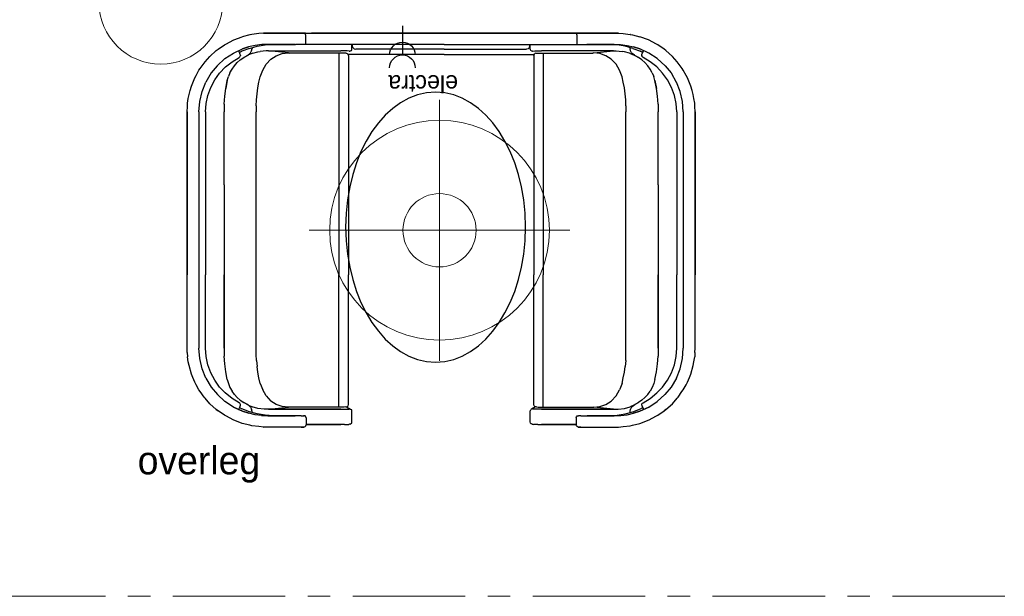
# Model space of a CAD drawing. Header units: millimetres. Extents: x -75976 to 232306, y 42824 to 140527.
# Tile 62 of 199: x 158754 to 163133, y 53450 to 56013. Entities that reach past the tile are written whole.
import ezdxf

# ---------------------------------------------------------------- set-up
doc = ezdxf.new("R2010")
doc.units = ezdxf.units.MM
doc.header["$LTSCALE"] = 400
doc.linetypes.add('CENTER', pattern=[2, 1.25, -0.25, 0.25, -0.25])
for name, color, linetype in [('inr', 4, 'Continuous'), ('plat', 5, 'Continuous'), ('stramien', 1, 'CENTER'), ('verlichting', 2, 'Continuous')]:
    doc.layers.add(name, color=color, linetype=linetype)
doc.layers.add('Standard', color=7, linetype='Continuous', lineweight=25)
doc.styles.add('s100', font='stylu.ttf', dxfattribs={"height": 100})

# ---------------------------------------------------------------- blocks, each defined once
blk = doc.blocks.new('lamp02')
at = {"layer": 'verlichting', "lineweight": 0}
for q in [(0, 555.36), (555.36, 0), (0, -555.36), (-555.36, 0)]:
    blk.add_line((0, 0), q, dxfattribs=at)
for radius in [468, 156]:
    blk.add_circle((0, 0), radius, dxfattribs=at)
blk = doc.blocks.new('220 electrapunt')
at = {"layer": 'verlichting'}
blk.add_line((0, 0), (0, 129), dxfattribs=at)
for centre in [(0, 186.1), (0, 129)]:
    blk.add_arc(centre, 56.9, 180, 0, dxfattribs=at)

msp = doc.modelspace()

# ---------------------------------------------------------------- linework, layer by layer
for p, q in [((159628.77675, 55875.16269), (159637.02498, 55881.44706)), ((159628.77675, 55875.16269), (159637.02498, 55881.44706)), ((159551.79325, 55787.96709), (159556.8993, 55795.82255)), ((159532.94015, 55753.79584), (159538.83174, 55764.79349))]:
    msp.add_line(p, q)
at = {"layer": 'inr'}
for p, q in [((159673.55287, 55905.79898), (159703.40362, 55921.11713)), ((159703.40362, 55921.11713), (159706.93857, 55922.68822)), ((159706.93857, 55922.68822), (159744.25201, 55936.82805)), ((159777.24494, 55945.07628), (159744.25201, 55936.82805)), ((159787.06426, 55947.43292), (159777.24494, 55945.07628)), ((159786.67149, 55947.43292), (159787.45704, 55947.43292)), ((159787.45704, 55947.43292), (159786.67149, 55947.43292)), ((159818.4861, 55950.96788), (159787.06426, 55947.43292)), ((159839.69584, 55952.93174), (159818.4861, 55950.96788)), ((159839.30307, 55952.93174), (159840.08861, 55952.93174)), ((159840.08861, 55952.93174), (159839.30307, 55952.93174)), ((160025.47746, 55952.93174), (159839.69584, 55952.93174)), ((159839.69584, 55952.93174), (160025.47746, 55952.93174)), ((160025.47746, 55952.93174), (160641.9297, 55952.93174)), ((160025.47746, 55952.93174), (160025.47746, 55950.96788)), ((160025.47746, 55945.46905), (160025.47746, 55950.96788)), ((160025.47746, 55945.46905), (160025.47746, 55938.00637)), ((160025.47746, 55938.00637), (160025.47746, 55903.04957)), ((160641.9297, 55952.93174), (160052.37746, 55952.93174)), ((161231.48194, 55952.93174), (160641.9297, 55952.93174)), ((160641.9297, 55952.93174), (161231.48194, 55952.93174)), ((161417.26356, 55952.93174), (161231.48194, 55952.93174)), ((161231.48194, 55952.93174), (161417.26356, 55952.93174)), ((161231.48194, 55952.93174), (161231.48194, 55950.96788)), ((161231.48194, 55945.46905), (161231.48194, 55950.96788)), ((161231.48194, 55945.46905), (161231.48194, 55938.00637)), ((161231.48194, 55938.00637), (161231.48194, 55903.04957)), ((161416.87078, 55952.93174), (161417.65633, 55952.93174)), ((161417.65633, 55952.93174), (161416.87078, 55952.93174)), ((161417.26356, 55952.93174), (161438.4733, 55950.96788)), ((161438.4733, 55950.96788), (161469.89513, 55947.43292)), ((161469.50236, 55947.43292), (161470.28791, 55947.43292)), ((161470.28791, 55947.43292), (161469.50236, 55947.43292)), ((161469.89513, 55947.43292), (161479.71446, 55945.07628)), ((161479.71446, 55945.07628), (161512.70739, 55936.82805)), ((161550.02082, 55922.68822), (161512.70739, 55936.82805)), ((161553.55578, 55921.11713), (161550.02082, 55922.68822)), ((161583.40652, 55905.79898), (161553.55578, 55921.11713)), ((159600.10433, 55849.23968), (159628.77675, 55875.16269)), ((159637.02498, 55881.44706), (159664.51909, 55900.30016)), ((159664.51909, 55900.30016), (159673.55287, 55905.79898)), ((159704.58194, 55864.55782), (159745.03755, 55883.01815)), ((159728.54109, 55873.19883), (159726.96738, 55874.77254)), ((159729.32663, 55872.41328), (159728.54109, 55873.19883)), ((159730.11218, 55871.23496), (159729.32663, 55872.41328)), ((159735.21823, 55857.88068), (159730.11218, 55871.23496)), ((159742.28814, 55872.41328), (159732.07605, 55866.91446)), ((159732.07605, 55866.91446), (159742.28814, 55872.41328)), ((159775.67385, 55885.37479), (159742.28814, 55872.41328)), ((159775.67385, 55885.37479), (159742.28814, 55872.41328)), ((159742.28814, 55872.41328), (159742.68092, 55872.41328)), ((159742.68092, 55872.41328), (159742.28814, 55872.41328)), ((159745.03755, 55883.01815), (159772.53166, 55892.05193)), ((159772.53166, 55892.05193), (159745.03755, 55883.01815)), ((159801.20409, 55898.3363), (159772.53166, 55892.05193)), ((159775.67385, 55885.37479), (159810.23787, 55894.80134)), ((159781.17267, 55864.95059), (159785.88594, 55873.98437)), ((159781.17267, 55864.95059), (159785.88594, 55873.98437)), ((159785.88594, 55873.98437), (159788.24258, 55884.19647)), ((159788.24258, 55888.90975), (159788.24258, 55888.51697)), ((159788.24258, 55888.51697), (159788.24258, 55888.90975)), ((159788.24258, 55888.51697), (159788.24258, 55884.19647)), ((159831.05484, 55902.26403), (159801.20409, 55898.3363)), ((159810.23787, 55894.80134), (159845.58744, 55900.69294)), ((159812.98728, 55870.05664), (159823.59215, 55871.62774)), ((159850.69348, 55874.37715), (159823.59215, 55871.62774)), ((159858.94172, 55902.6568), (159831.05484, 55902.26403)), ((159845.58744, 55900.69294), (159881.72255, 55902.6568)), ((159861.29835, 55873.98437), (159850.69348, 55874.37715)), ((159858.54894, 55902.6568), (159859.33449, 55902.6568)), ((159858.54894, 55902.6568), (159859.33449, 55902.6568)), ((159859.33449, 55902.6568), (159858.54894, 55902.6568)), ((159858.94172, 55902.6568), (159980.70134, 55902.6568)), ((159881.72255, 55902.6568), (159858.94172, 55902.6568)), ((159858.94172, 55902.6568), (159980.70134, 55902.6568)), ((159950.06505, 55864.95059), (159861.29835, 55873.98437)), ((159861.29835, 55873.98437), (160182.19388, 55873.98437)), ((159861.29835, 55873.98437), (160182.19388, 55873.98437)), ((159978.3447, 55902.6568), (159881.72255, 55902.6568)), ((159881.72255, 55902.6568), (159882.11532, 55902.6568)), ((160025.47746, 55903.04957), (159980.70134, 55902.6568)), ((160641.9297, 55903.04957), (160025.47746, 55903.04957)), ((160641.9297, 55903.04957), (160052.37746, 55903.04957)), ((160198.29757, 55873.98437), (160182.19388, 55873.98437)), ((160211.25908, 55873.5916), (160198.29757, 55873.98437)), ((160219.90008, 55873.19883), (160211.25908, 55873.5916)), ((160219.90008, 55873.19883), (160222.25672, 55872.80605)), ((160226.18445, 55873.5916), (160222.25672, 55872.80605)), ((160226.18445, 55873.5916), (160229.32663, 55875.55546)), ((160229.32663, 55875.55546), (160231.68327, 55878.69765)), ((160231.68327, 55878.69765), (160232.07605, 55882.62538)), ((160232.07605, 55882.62538), (160232.07605, 55903.04957)), ((160234.03991, 55895.97966), (160234.03991, 55903.04957)), ((160236.00378, 55888.51697), (160234.03991, 55895.97966)), ((160241.5026, 55883.01815), (160236.00378, 55888.51697)), ((160241.5026, 55883.01815), (160248.96528, 55881.05429)), ((160641.9297, 55881.05429), (160248.96528, 55881.05429)), ((160641.9297, 55903.04957), (161231.48194, 55903.04957)), ((160641.9297, 55903.04957), (161231.48194, 55903.04957)), ((160641.9297, 55881.05429), (161007.99411, 55881.05429)), ((161015.4568, 55883.01815), (161007.99411, 55881.05429)), ((161015.4568, 55883.01815), (161020.95562, 55888.51697)), ((161020.95562, 55888.51697), (161022.91949, 55895.97966)), ((161022.91949, 55895.97966), (161022.91949, 55903.04957)), ((161024.88335, 55882.62538), (161024.88335, 55903.04957)), ((161025.27612, 55878.69765), (161024.88335, 55882.62538)), ((161027.63276, 55875.55546), (161025.27612, 55878.69765)), ((161030.77495, 55873.5916), (161027.63276, 55875.55546)), ((161030.77495, 55873.5916), (161034.70268, 55872.80605)), ((161037.05931, 55873.19883), (161034.70268, 55872.80605)), ((161037.05931, 55873.19883), (161045.70032, 55873.5916)), ((161045.70032, 55873.5916), (161058.66183, 55873.98437)), ((161058.66183, 55873.98437), (161074.76552, 55873.98437)), ((161395.66104, 55873.98437), (161074.76552, 55873.98437)), ((161395.66104, 55873.98437), (161074.76552, 55873.98437)), ((161231.48194, 55903.04957), (161276.25806, 55902.6568)), ((161398.01768, 55902.6568), (161276.25806, 55902.6568)), ((161398.01768, 55902.6568), (161276.25806, 55902.6568)), ((161278.61469, 55902.6568), (161375.23685, 55902.6568)), ((161306.89435, 55864.95059), (161395.66104, 55873.98437)), ((161375.23685, 55902.6568), (161374.84407, 55902.6568)), ((161375.23685, 55902.6568), (161398.01768, 55902.6568)), ((161411.37196, 55900.69294), (161375.23685, 55902.6568)), ((161395.66104, 55873.98437), (161406.26591, 55874.37715)), ((161397.62491, 55902.6568), (161398.41045, 55902.6568)), ((161398.41045, 55902.6568), (161397.62491, 55902.6568)), ((161398.41045, 55902.6568), (161397.62491, 55902.6568)), ((161398.01768, 55902.6568), (161425.90456, 55902.26403)), ((161406.26591, 55874.37715), (161433.36725, 55871.62774)), ((161446.72153, 55894.80134), (161411.37196, 55900.69294)), ((161425.90456, 55902.26403), (161455.75531, 55898.3363)), ((161443.97212, 55870.05664), (161433.36725, 55871.62774)), ((161481.28555, 55885.37479), (161446.72153, 55894.80134)), ((161455.75531, 55898.3363), (161484.42773, 55892.05193)), ((161468.71682, 55888.51697), (161468.71682, 55888.90975)), ((161468.71682, 55888.90975), (161468.71682, 55888.51697)), ((161468.71682, 55888.51697), (161468.71682, 55884.19647)), ((161471.07345, 55873.98437), (161468.71682, 55884.19647)), ((161475.78673, 55864.95059), (161471.07345, 55873.98437)), ((161475.78673, 55864.95059), (161471.07345, 55873.98437)), ((161481.28555, 55885.37479), (161514.67125, 55872.41328)), ((161481.28555, 55885.37479), (161514.67125, 55872.41328)), ((161484.42773, 55892.05193), (161511.92184, 55883.01815)), ((161511.92184, 55883.01815), (161484.42773, 55892.05193)), ((161552.37746, 55864.55782), (161511.92184, 55883.01815)), ((161514.27848, 55872.41328), (161514.67125, 55872.41328)), ((161514.67125, 55872.41328), (161514.27848, 55872.41328)), ((161524.88335, 55866.91446), (161514.67125, 55872.41328)), ((161514.67125, 55872.41328), (161524.88335, 55866.91446)), ((161521.74117, 55857.88068), (161526.84722, 55871.23496)), ((161526.84722, 55871.23496), (161527.63276, 55872.41328)), ((161527.63276, 55872.41328), (161528.41831, 55873.19883)), ((161528.41831, 55873.19883), (161529.99202, 55874.77254)), ((161592.4403, 55900.30016), (161583.40652, 55905.79898)), ((161619.93441, 55881.44706), (161592.4403, 55900.30016)), ((161628.18264, 55875.16269), (161619.93441, 55881.44706)), ((161628.18264, 55875.16269), (161619.93441, 55881.44706)), ((161656.85507, 55849.23968), (161628.18264, 55875.16269)), ((159578.50181, 55824.88775), (159600.10433, 55849.23968)), ((159632.70448, 55807.99851), (159667.2685, 55839.81312)), ((159667.2685, 55839.81312), (159704.58194, 55864.55782)), ((159698.69034, 55826.06607), (159730.50495, 55844.91917)), ((159721.86395, 55821.74557), (159735.611, 55833.92153)), ((159733.25436, 55846.88304), (159730.50495, 55844.91917)), ((159733.25436, 55846.88304), (159735.21823, 55850.02522)), ((159736.00378, 55855.52404), (159735.21823, 55857.88068)), ((159735.21823, 55850.02522), (159736.00378, 55853.56018)), ((159735.611, 55833.92153), (159750.92915, 55844.5264)), ((159736.00378, 55855.52404), (159736.00378, 55853.56018)), ((159750.92915, 55844.5264), (159767.03284, 55853.16741)), ((159767.03284, 55853.16741), (159750.92915, 55844.5264)), ((159767.03284, 55853.16741), (159768.99671, 55854.34572)), ((159768.99671, 55854.34572), (159767.03284, 55853.16741)), ((159768.99671, 55854.34572), (159778.42326, 55861.80841)), ((159790.99199, 55863.3795), (159769.27978, 55854.56983)), ((159778.42326, 55861.80841), (159781.17267, 55864.95059)), ((159790.99199, 55863.3795), (159812.98728, 55870.05664)), ((159850.69348, 55815.06843), (159871.51045, 55837.84926)), ((159871.51045, 55837.84926), (159895.4696, 55852.77463)), ((159895.4696, 55852.77463), (159922.17817, 55861.80841)), ((159922.17817, 55861.80841), (159950.06505, 55864.95059)), ((159950.06505, 55864.95059), (159953.20723, 55864.55782)), ((160174.73119, 55864.55782), (159953.20723, 55864.55782)), ((160174.73119, 55864.55782), (159953.20723, 55864.55782)), ((160173.94564, 55864.55782), (160173.94564, 55278.54054)), ((160186.90715, 55864.16505), (160174.73119, 55864.55782)), ((160197.51202, 55864.16505), (160186.90715, 55864.16505)), ((160204.18916, 55863.77228), (160197.51202, 55864.16505)), ((160206.5458, 55863.3795), (160204.18916, 55863.77228)), ((160206.5458, 55863.3795), (160211.25908, 55861.80841)), ((160214.79403, 55858.27345), (160211.25908, 55861.80841)), ((160641.9297, 55858.27345), (160214.79403, 55858.27345)), ((160216.36513, 55853.16741), (160214.79403, 55858.27345)), ((160216.36513, 55853.16741), (160216.36513, 55278.54054)), ((160641.9297, 55858.27345), (161042.16536, 55858.27345)), ((161040.59427, 55853.16741), (161042.16536, 55858.27345)), ((161040.59427, 55853.16741), (161040.59427, 55278.54054)), ((161042.16536, 55858.27345), (161045.70032, 55861.80841)), ((161050.41359, 55863.3795), (161045.70032, 55861.80841)), ((161050.41359, 55863.3795), (161052.77023, 55863.77228)), ((161052.77023, 55863.77228), (161059.44737, 55864.16505)), ((161059.44737, 55864.16505), (161070.05224, 55864.16505)), ((161070.05224, 55864.16505), (161082.22821, 55864.55782)), ((161082.22821, 55864.55782), (161303.75216, 55864.55782)), ((161082.22821, 55864.55782), (161303.75216, 55864.55782)), ((161083.01375, 55864.55782), (161083.01375, 55278.54054)), ((161306.89435, 55864.95059), (161303.75216, 55864.55782)), ((161334.78123, 55861.80841), (161306.89435, 55864.95059)), ((161361.48979, 55852.77463), (161334.78123, 55861.80841)), ((161385.44894, 55837.84926), (161361.48979, 55852.77463)), ((161406.26591, 55815.06843), (161385.44894, 55837.84926)), ((161465.9674, 55863.3795), (161443.97212, 55870.05664)), ((161465.9674, 55863.3795), (161487.67961, 55854.56983)), ((161478.53614, 55861.80841), (161475.78673, 55864.95059)), ((161487.96269, 55854.34572), (161478.53614, 55861.80841)), ((161487.96269, 55854.34572), (161489.92656, 55853.16741)), ((161489.92656, 55853.16741), (161487.96269, 55854.34572)), ((161489.92656, 55853.16741), (161506.03025, 55844.5264)), ((161506.03025, 55844.5264), (161489.92656, 55853.16741)), ((161521.34839, 55833.92153), (161506.03025, 55844.5264)), ((161520.95562, 55855.52404), (161521.74117, 55857.88068)), ((161520.95562, 55855.52404), (161520.95562, 55853.56018)), ((161521.74117, 55850.02522), (161520.95562, 55853.56018)), ((161535.09545, 55821.74557), (161521.34839, 55833.92153)), ((161523.70503, 55846.88304), (161521.74117, 55850.02522)), ((161523.70503, 55846.88304), (161526.45444, 55844.91917)), ((161558.26905, 55826.06607), (161526.45444, 55844.91917)), ((161589.69089, 55839.81312), (161552.37746, 55864.55782)), ((161624.25491, 55807.99851), (161589.69089, 55839.81312)), ((161678.45759, 55824.88775), (161656.85507, 55849.23968)), ((159538.83174, 55764.79349), (159551.79325, 55787.96709)), ((159556.8993, 55795.82255), (159574.18131, 55819.7817)), ((159574.18131, 55819.7817), (159578.50181, 55824.88775)), ((159632.70448, 55807.99851), (159605.99592, 55775.79113)), ((159643.30935, 55775.39836), (159669.23237, 55802.49969)), ((159669.23237, 55802.49969), (159698.69034, 55826.06607)), ((159689.65656, 55776.96945), (159698.69034, 55793.07314)), ((159698.69034, 55793.07314), (159709.29521, 55807.99851)), ((159709.29521, 55807.99851), (159721.86395, 55821.74557)), ((159823.98492, 55759.29466), (159834.98257, 55788.35986)), ((159834.98257, 55788.35986), (159850.69348, 55815.06843)), ((161421.97683, 55788.35986), (161406.26591, 55815.06843)), ((161432.97447, 55759.29466), (161421.97683, 55788.35986)), ((161547.66418, 55807.99851), (161535.09545, 55821.74557)), ((161558.26905, 55793.07314), (161547.66418, 55807.99851)), ((161587.72703, 55802.49969), (161558.26905, 55826.06607)), ((161567.30283, 55776.96945), (161558.26905, 55793.07314)), ((161613.65004, 55775.39836), (161587.72703, 55802.49969)), ((161624.25491, 55807.99851), (161650.96348, 55775.79113)), ((161682.77809, 55819.7817), (161678.45759, 55824.88775)), ((161700.0601, 55795.82255), (161682.77809, 55819.7817)), ((161705.16615, 55787.96709), (161700.0601, 55795.82255)), ((161718.12766, 55764.79349), (161705.16615, 55787.96709)), ((159523.90637, 55732.19333), (159532.94015, 55753.79584)), ((159605.99592, 55775.79113), (159582.55489, 55735.72829)), ((159604.03205, 55711.76913), (159621.70684, 55745.15484)), ((159621.70684, 55745.15484), (159643.30935, 55775.39836)), ((159677.4806, 55742.01265), (159670.41069, 55707.44863)), ((159670.41069, 55707.44863), (159677.4806, 55742.01265)), ((159677.4806, 55742.01265), (159682.58665, 55759.68744)), ((159689.65656, 55776.96945), (159682.58665, 55759.68744)), ((159818.4861, 55734.54997), (159823.98492, 55759.29466)), ((161438.4733, 55734.54997), (161432.97447, 55759.29466)), ((161567.30283, 55776.96945), (161574.37275, 55759.68744)), ((161579.47879, 55742.01265), (161574.37275, 55759.68744)), ((161586.54871, 55707.44863), (161579.47879, 55742.01265)), ((161579.47879, 55742.01265), (161586.54871, 55707.44863)), ((161635.25256, 55745.15484), (161613.65004, 55775.39836)), ((161652.92734, 55711.76913), (161635.25256, 55745.15484)), ((161650.96348, 55775.79113), (161674.4045, 55735.72829)), ((161724.01925, 55753.79584), (161718.12766, 55764.79349)), ((161733.05303, 55732.19333), (161724.01925, 55753.79584)), ((159507.4099, 55679.95452), (159512.12318, 55698.02208)), ((159512.12318, 55698.02208), (159518.01477, 55717.66073)), ((159518.01477, 55717.66073), (159523.90637, 55732.19333)), ((159565.14753, 55693.70158), (159582.42954, 55735.72829)), ((159591.07055, 55676.41957), (159604.03205, 55711.76913)), ((159666.09019, 55672.88461), (159670.41069, 55707.44863)), ((159809.84509, 55683.88225), (159813.38005, 55709.4125)), ((159813.38005, 55709.4125), (159818.4861, 55734.54997)), ((161443.57934, 55709.4125), (161438.4733, 55734.54997)), ((161447.1143, 55683.88225), (161443.57934, 55709.4125)), ((161590.86921, 55672.88461), (161586.54871, 55707.44863)), ((161665.88885, 55676.41957), (161652.92734, 55711.76913)), ((161691.81187, 55693.70158), (161674.52986, 55735.72829)), ((161738.94462, 55717.66073), (161733.05303, 55732.19333)), ((161744.83622, 55698.02208), (161738.94462, 55717.66073)), ((161749.54949, 55679.95452), (161744.83622, 55698.02208)), ((159500.73276, 55641.46277), (159504.26772, 55662.67251)), ((159504.26772, 55662.67251), (159507.4099, 55679.95452)), ((159554.93543, 55648.53268), (159565.14753, 55693.70158)), ((159583.21509, 55639.89168), (159591.07055, 55676.41957)), ((159663.73355, 55637.92781), (159666.09019, 55672.88461)), ((159806.31014, 55629.67958), (159807.48846, 55656.78092)), ((159807.48846, 55656.78092), (159809.84509, 55683.88225)), ((161449.47094, 55656.78092), (161447.1143, 55683.88225)), ((161450.64926, 55629.67958), (161449.47094, 55656.78092)), ((161593.22585, 55637.92781), (161590.86921, 55672.88461)), ((161673.74431, 55639.89168), (161665.88885, 55676.41957)), ((161702.02396, 55648.53268), (161691.81187, 55693.70158)), ((161752.69168, 55662.67251), (161749.54949, 55679.95452)), ((161756.22663, 55641.46277), (161752.69168, 55662.67251)), ((159498.7689, 55602.57825), (159499.94722, 55626.93017)), ((159499.94722, 55626.93017), (159500.73276, 55641.46277)), ((159551.40048, 55602.57825), (159554.93543, 55648.53268)), ((159580.46568, 55602.57825), (159583.21509, 55639.89168)), ((159663.73355, 55637.92781), (159663.73355, 55602.57825)), ((159806.31014, 55629.67958), (159806.31014, 55602.57825)), ((161450.64926, 55629.67958), (161450.64926, 55602.57825)), ((161593.22585, 55637.92781), (161593.22585, 55602.57825)), ((161676.49372, 55602.57825), (161673.74431, 55639.89168)), ((161705.55892, 55602.57825), (161702.02396, 55648.53268)), ((161757.01218, 55626.93017), (161756.22663, 55641.46277)), ((161758.1905, 55602.57825), (161757.01218, 55626.93017)), ((159498.7689, 55278.54054), (159498.7689, 55602.57825)), ((159498.7689, 55602.57825), (159498.7689, 55278.54054)), ((159551.40048, 55602.57825), (159551.40048, 55278.54054)), ((159580.46568, 55602.57825), (159580.46568, 55278.54054)), ((159663.73355, 55278.54054), (159663.73355, 55602.57825)), ((159663.73355, 55278.54054), (159663.73355, 55602.57825)), ((159806.31014, 55278.54054), (159806.31014, 55602.57825)), ((161450.64926, 55278.54054), (161450.64926, 55602.57825)), ((161593.22585, 55278.54054), (161593.22585, 55602.57825)), ((161593.22585, 55278.54054), (161593.22585, 55602.57825)), ((161676.49372, 55602.57825), (161676.49372, 55278.54054)), ((161705.55892, 55602.57825), (161705.55892, 55278.54054)), ((161758.1905, 55602.57825), (161758.1905, 55278.54054)), ((161758.1905, 55278.54054), (161758.1905, 55602.57825)), ((159498.7689, 54878.7762), (159498.7689, 55278.54054)), ((159498.7689, 55278.54054), (159498.7689, 54878.7762)), ((159551.40048, 55278.54054), (159551.40048, 54878.7762)), ((159580.46568, 55278.54054), (159580.46568, 54878.7762)), ((159663.73355, 55278.54054), (159663.73355, 54878.7762)), ((159663.73355, 55278.54054), (159663.73355, 54878.7762)), ((159806.31014, 54878.7762), (159806.31014, 55278.54054)), ((160173.94564, 55276.57667), (160173.94564, 54878.7762)), ((160216.36513, 55276.57667), (160216.36513, 54878.7762)), ((161040.59427, 55276.57667), (161040.59427, 54878.7762)), ((161083.01375, 55276.57667), (161083.01375, 54878.7762)), ((161450.64926, 54878.7762), (161450.64926, 55278.54054)), ((161593.22585, 55278.54054), (161593.22585, 54878.7762)), ((161593.22585, 55278.54054), (161593.22585, 54878.7762)), ((161676.49372, 55278.54054), (161676.49372, 54878.7762)), ((161705.55892, 55278.54054), (161705.55892, 54878.7762)), ((161758.1905, 55278.54054), (161758.1905, 54878.7762)), ((161758.1905, 54878.7762), (161758.1905, 55278.54054)), ((159498.7689, 54552.38186), (159498.7689, 54878.7762)), ((159498.7689, 54552.38186), (159498.7689, 54878.7762)), ((159551.40048, 54878.7762), (159551.40048, 54552.38186)), ((159580.46568, 54552.77463), (159580.46568, 54878.7762)), ((159663.73355, 54552.38186), (159663.73355, 54878.7762)), ((159663.73355, 54878.7762), (159663.73355, 54552.38186)), ((159806.31014, 54552.38186), (159806.31014, 54878.7762)), ((160173.94564, 54290.79368), (160173.94564, 54878.7762)), ((160216.36513, 54302.18547), (160216.36513, 54878.7762)), ((161040.59427, 54302.18547), (161040.59427, 54878.7762)), ((161083.01375, 54290.79368), (161083.01375, 54878.7762)), ((161450.64926, 54552.38186), (161450.64926, 54878.7762)), ((161593.22585, 54878.7762), (161593.22585, 54552.38186)), ((161593.22585, 54552.38186), (161593.22585, 54878.7762)), ((161676.49372, 54552.77463), (161676.49372, 54878.7762)), ((161705.55892, 54878.7762), (161705.55892, 54552.38186)), ((161758.1905, 54552.38186), (161758.1905, 54878.7762)), ((161758.1905, 54552.38186), (161758.1905, 54878.7762)), ((159499.55444, 54533.13598), (159498.7689, 54552.38186)), ((159499.55444, 54533.13598), (159498.7689, 54552.38186)), ((159499.55444, 54533.13598), (159500.73276, 54513.89011)), ((159504.26772, 54492.68037), (159500.73276, 54513.89011)), ((159554.93543, 54506.42742), (159551.40048, 54552.38186)), ((159583.21509, 54515.4612), (159580.46568, 54552.38186)), ((159591.07055, 54479.32609), (159583.21509, 54515.4612)), ((159663.73355, 54552.38186), (159663.73355, 54517.42506)), ((159666.09019, 54482.46827), (159663.73355, 54517.42506)), ((159806.31014, 54525.28052), (159806.31014, 54552.38186)), ((159807.48846, 54498.57196), (159806.31014, 54525.28052)), ((161449.47094, 54498.57196), (161450.64926, 54525.28052)), ((161450.64926, 54525.28052), (161450.64926, 54552.38186)), ((161590.86921, 54482.46827), (161593.22585, 54517.42506)), ((161593.22585, 54552.38186), (161593.22585, 54517.42506)), ((161665.88885, 54479.32609), (161673.74431, 54515.4612)), ((161673.74431, 54515.4612), (161676.49372, 54552.38186)), ((161702.02396, 54506.42742), (161705.55892, 54552.38186)), ((161752.69168, 54492.68037), (161756.22663, 54513.89011)), ((161757.40495, 54533.13598), (161756.22663, 54513.89011)), ((161757.40495, 54533.13598), (161758.1905, 54552.38186)), ((161757.40495, 54533.13598), (161758.1905, 54552.38186)), ((159507.4099, 54475.39836), (159504.26772, 54492.68037)), ((159518.01477, 54437.69215), (159507.4099, 54475.39836)), ((159565.14753, 54461.6513), (159554.93543, 54506.42742)), ((159604.03205, 54443.58374), (159591.07055, 54479.32609)), ((159670.41069, 54447.90425), (159666.09019, 54482.46827)), ((159807.48846, 54498.57196), (159809.84509, 54471.47063)), ((159813.38005, 54445.94038), (159809.84509, 54471.47063)), ((161443.57934, 54445.94038), (161447.1143, 54471.47063)), ((161449.47094, 54498.57196), (161447.1143, 54471.47063)), ((161586.54871, 54447.90425), (161590.86921, 54482.46827)), ((161652.92734, 54443.58374), (161665.88885, 54479.32609)), ((161691.81187, 54461.6513), (161702.02396, 54506.42742)), ((161738.94462, 54437.69215), (161749.54949, 54475.39836)), ((161749.54949, 54475.39836), (161752.69168, 54492.68037)), ((159523.90637, 54423.15955), (159518.01477, 54437.69215)), ((159582.42954, 54420.01737), (159565.14753, 54461.6513)), ((159621.70684, 54410.19804), (159604.03205, 54443.58374)), ((159677.4806, 54413.34023), (159670.41069, 54447.90425)), ((159818.4861, 54420.80291), (159813.38005, 54445.94038)), ((161438.4733, 54420.80291), (161443.57934, 54445.94038)), ((161579.47879, 54413.34023), (161586.54871, 54447.90425)), ((161635.25256, 54410.19804), (161652.92734, 54443.58374)), ((161674.52986, 54420.01737), (161691.81187, 54461.6513)), ((161733.05303, 54423.15955), (161738.94462, 54437.69215)), ((159532.94015, 54401.55704), (159523.90637, 54423.15955)), ((159538.83174, 54390.55939), (159532.94015, 54401.55704)), ((159551.79325, 54367.38579), (159538.83174, 54390.55939)), ((159582.42954, 54420.01737), (159605.99592, 54379.56175)), ((159643.30935, 54379.95452), (159621.70684, 54410.19804)), ((159677.4806, 54413.34023), (159682.58665, 54395.66544)), ((159682.58665, 54395.66544), (159689.65656, 54378.38343)), ((159823.98492, 54396.05821), (159818.4861, 54420.80291)), ((159823.98492, 54396.05821), (159834.98257, 54366.99301)), ((161432.97447, 54396.05821), (161421.97683, 54366.99301)), ((161432.97447, 54396.05821), (161438.4733, 54420.80291)), ((161574.37275, 54395.66544), (161567.30283, 54378.38343)), ((161579.47879, 54413.34023), (161574.37275, 54395.66544)), ((161613.65004, 54379.95452), (161635.25256, 54410.19804)), ((161674.52986, 54420.01737), (161650.96348, 54379.56175)), ((161705.16615, 54367.38579), (161718.12766, 54390.55939)), ((161718.12766, 54390.55939), (161724.01925, 54401.55704)), ((161724.01925, 54401.55704), (161733.05303, 54423.15955)), ((159557.29207, 54359.53033), (159551.79325, 54367.38579)), ((159574.18131, 54335.57118), (159557.29207, 54359.53033)), ((159605.99592, 54379.56175), (159633.49003, 54346.17605)), ((159667.2685, 54315.14698), (159633.49003, 54346.17605)), ((159668.44682, 54353.63873), (159643.30935, 54379.95452)), ((159698.69034, 54329.28681), (159668.44682, 54353.63873)), ((159689.65656, 54378.38343), (159698.69034, 54362.27974)), ((159709.29521, 54347.35437), (159698.69034, 54362.27974)), ((159721.86395, 54333.60731), (159709.29521, 54347.35437)), ((159850.69348, 54340.28445), (159834.98257, 54366.99301)), ((159850.69348, 54340.28445), (159871.51045, 54317.50362)), ((161406.26591, 54340.28445), (161385.44894, 54317.50362)), ((161406.26591, 54340.28445), (161421.97683, 54366.99301)), ((161535.09545, 54333.60731), (161547.66418, 54347.35437)), ((161547.66418, 54347.35437), (161558.26905, 54362.27974)), ((161567.30283, 54378.38343), (161558.26905, 54362.27974)), ((161558.26905, 54329.28681), (161588.51257, 54353.63873)), ((161588.51257, 54353.63873), (161613.65004, 54379.95452)), ((161589.69089, 54315.14698), (161623.46937, 54346.17605)), ((161650.96348, 54379.56175), (161623.46937, 54346.17605)), ((161682.77809, 54335.57118), (161699.66733, 54359.53033)), ((161699.66733, 54359.53033), (161705.16615, 54367.38579)), ((159578.50181, 54330.46513), (159574.18131, 54335.57118)), ((159600.10433, 54306.1132), (159578.50181, 54330.46513)), ((159628.77675, 54280.19019), (159600.10433, 54306.1132)), ((159704.58194, 54290.79506), (159667.2685, 54315.14698)), ((159730.50495, 54310.43371), (159698.69034, 54329.28681)), ((159721.86395, 54333.60731), (159735.611, 54321.43135)), ((159735.21823, 54297.4722), (159730.11218, 54284.11792)), ((159733.25436, 54308.46984), (159730.50495, 54310.43371)), ((159735.21823, 54305.32766), (159733.25436, 54308.46984)), ((159736.00378, 54301.7927), (159735.21823, 54305.32766)), ((159736.00378, 54299.43606), (159735.21823, 54297.4722)), ((159735.611, 54321.43135), (159750.92915, 54310.82648)), ((159736.00378, 54299.43606), (159736.00378, 54301.7927)), ((159750.92915, 54310.82648), (159767.03284, 54302.18547)), ((159767.03284, 54302.18547), (159750.92915, 54310.82648)), ((159767.03284, 54302.18547), (159768.99671, 54301.00715)), ((159778.42326, 54293.54447), (159767.03284, 54302.18547)), ((159768.99671, 54301.00715), (159787.84981, 54292.75892)), ((159895.4696, 54302.57825), (159871.51045, 54317.50362)), ((159922.17817, 54293.54447), (159895.4696, 54302.57825)), ((160211.25908, 54293.54447), (160214.79403, 54297.07942)), ((160214.79403, 54297.07942), (160216.36513, 54302.18547)), ((161042.16536, 54297.07942), (161040.59427, 54302.18547)), ((161045.70032, 54293.54447), (161042.16536, 54297.07942)), ((161334.78123, 54293.54447), (161361.48979, 54302.57825)), ((161361.48979, 54302.57825), (161385.44894, 54317.50362)), ((161487.96269, 54301.00715), (161469.10959, 54292.75892)), ((161478.53614, 54293.54447), (161489.92656, 54302.18547)), ((161489.92656, 54302.18547), (161487.96269, 54301.00715)), ((161489.92656, 54302.18547), (161506.03025, 54310.82648)), ((161506.03025, 54310.82648), (161489.92656, 54302.18547)), ((161521.34839, 54321.43135), (161506.03025, 54310.82648)), ((161520.95562, 54301.7927), (161521.74117, 54305.32766)), ((161520.95562, 54299.43606), (161520.95562, 54301.7927)), ((161520.95562, 54299.43606), (161521.74117, 54297.4722)), ((161535.09545, 54333.60731), (161521.34839, 54321.43135)), ((161521.74117, 54305.32766), (161523.70503, 54308.46984)), ((161521.74117, 54297.4722), (161526.84722, 54284.11792)), ((161523.70503, 54308.46984), (161526.45444, 54310.43371)), ((161526.45444, 54310.43371), (161558.26905, 54329.28681)), ((161552.37746, 54290.79506), (161589.69089, 54315.14698)), ((161628.18264, 54280.19019), (161656.85507, 54306.1132)), ((161656.85507, 54306.1132), (161678.45759, 54330.46513)), ((161678.45759, 54330.46513), (161682.77809, 54335.57118)), ((159637.02498, 54274.29859), (159628.77675, 54280.19019)), ((159628.77675, 54280.19019), (159637.02498, 54274.29859)), ((159664.51909, 54255.05272), (159637.02498, 54274.29859)), ((159673.94564, 54249.94667), (159664.51909, 54255.05272)), ((159745.03755, 54272.33473), (159704.58194, 54290.79506)), ((159704.58194, 54290.79506), (159745.03755, 54272.33473)), ((159726.50025, 54280.79349), (159728.54109, 54282.15405)), ((159728.54109, 54282.15405), (159729.32663, 54282.9396)), ((159729.32663, 54282.9396), (159730.11218, 54284.11792)), ((159732.07605, 54288.43842), (159742.28814, 54282.9396)), ((159775.67385, 54269.97809), (159742.28814, 54282.9396)), ((159775.67385, 54269.97809), (159742.28814, 54282.9396)), ((159745.03755, 54272.33473), (159772.92444, 54263.30095)), ((159772.92444, 54263.30095), (159745.03755, 54272.33473)), ((159801.20409, 54257.01658), (159772.92444, 54263.30095)), ((159810.23787, 54260.55154), (159775.67385, 54269.97809)), ((159778.42326, 54293.54447), (159781.17267, 54290.40228)), ((159781.17267, 54290.40228), (159785.88594, 54281.3685)), ((159788.24258, 54270.76363), (159785.88594, 54281.3685)), ((159812.98728, 54285.29623), (159787.84981, 54292.75892)), ((159788.24258, 54266.8359), (159788.24258, 54270.76363)), ((159788.24258, 54266.44313), (159788.24258, 54266.8359)), ((159788.24258, 54266.8359), (159788.24258, 54266.44313)), ((159829.87652, 54253.48162), (159801.20409, 54257.01658)), ((159845.58744, 54254.65994), (159810.23787, 54260.55154)), ((159840.87416, 54281.76128), (159812.98728, 54285.29623)), ((159858.94172, 54252.69608), (159829.87652, 54253.48162)), ((159829.87652, 54253.48162), (159858.94172, 54252.69608)), ((159861.29835, 54281.3685), (159840.87416, 54281.76128)), ((159861.29835, 54281.3685), (159840.87416, 54281.76128)), ((159881.72255, 54252.69608), (159845.58744, 54254.65994)), ((159858.54894, 54252.69608), (159859.33449, 54252.69608)), ((159859.33449, 54252.69608), (159858.54894, 54252.69608)), ((159980.70134, 54252.69608), (159858.94172, 54252.69608)), ((159980.70134, 54252.69608), (159858.94172, 54252.69608)), ((159858.94172, 54252.69608), (159881.72255, 54252.69608)), ((159861.29835, 54281.3685), (159950.06505, 54290.40228)), ((160182.19388, 54281.3685), (159861.29835, 54281.3685)), ((159861.29835, 54281.3685), (160182.19388, 54281.3685)), ((159881.72255, 54252.69608), (159978.3447, 54252.69608)), ((159881.72255, 54252.69608), (159882.11532, 54252.69608)), ((159950.06505, 54290.40228), (159922.17817, 54293.54447)), ((160174.73119, 54290.79506), (159950.06505, 54290.40228)), ((160174.73119, 54290.79506), (159950.06505, 54290.40228)), ((159977.95193, 54252.69608), (159978.73748, 54252.69608)), ((159980.30857, 54252.69608), (159981.09411, 54252.69608)), ((159994.84117, 54252.69608), (159980.70134, 54252.69608)), ((160006.62436, 54252.69608), (159994.84117, 54252.69608)), ((160006.62436, 54252.69608), (160014.47982, 54252.69608)), ((160014.47982, 54252.69608), (160017.22923, 54252.69608)), ((160018.40755, 54252.69608), (160017.22923, 54252.69608)), ((160017.22923, 54252.69608), (160017.622, 54252.69608)), ((160023.51359, 54251.51776), (160018.40755, 54252.69608)), ((160027.04855, 54247.59003), (160023.51359, 54251.51776)), ((160186.90715, 54291.18783), (160174.73119, 54290.79506)), ((160181.8011, 54281.3685), (160182.58665, 54281.3685)), ((160182.19388, 54281.3685), (160198.29757, 54281.3685)), ((160197.51202, 54291.18783), (160186.90715, 54291.18783)), ((160204.18916, 54291.5806), (160197.51202, 54291.18783)), ((160198.29757, 54281.3685), (160211.25908, 54281.76128)), ((160204.18916, 54291.5806), (160206.5458, 54291.97338)), ((160206.5458, 54291.97338), (160211.25908, 54293.54447)), ((160208.11689, 54292.36615), (160226.18445, 54281.76128)), ((160211.25908, 54281.76128), (160219.90008, 54282.15405)), ((160219.90008, 54282.15405), (160222.25672, 54282.54682)), ((160222.25672, 54282.54682), (160226.18445, 54281.76128)), ((160226.18445, 54281.76128), (160229.32663, 54279.79741)), ((160231.68327, 54276.26246), (160229.32663, 54279.79741)), ((160232.07605, 54272.7275), (160231.68327, 54276.26246)), ((160232.07605, 54224.8092), (160232.07605, 54272.7275)), ((161024.88335, 54272.7275), (161025.27612, 54276.26246)), ((161024.88335, 54224.8092), (161024.88335, 54272.7275)), ((161025.27612, 54276.26246), (161027.63276, 54279.79741)), ((161030.77495, 54281.76128), (161027.63276, 54279.79741)), ((161048.8425, 54292.36615), (161030.77495, 54281.76128)), ((161034.70268, 54282.54682), (161030.77495, 54281.76128)), ((161037.05931, 54282.15405), (161034.70268, 54282.54682)), ((161045.70032, 54281.76128), (161037.05931, 54282.15405)), ((161050.41359, 54291.97338), (161045.70032, 54293.54447)), ((161058.66183, 54281.3685), (161045.70032, 54281.76128)), ((161052.77023, 54291.5806), (161050.41359, 54291.97338)), ((161052.77023, 54291.5806), (161059.44737, 54291.18783)), ((161074.76552, 54281.3685), (161058.66183, 54281.3685)), ((161059.44737, 54291.18783), (161070.05224, 54291.18783)), ((161070.05224, 54291.18783), (161082.22821, 54290.79506)), ((161075.15829, 54281.3685), (161074.37275, 54281.3685)), ((161395.66104, 54281.3685), (161074.76552, 54281.3685)), ((161074.76552, 54281.3685), (161395.66104, 54281.3685)), ((161082.22821, 54290.79506), (161306.89435, 54290.40228)), ((161082.22821, 54290.79506), (161306.89435, 54290.40228)), ((161229.91085, 54247.59003), (161233.4458, 54251.51776)), ((161233.4458, 54251.51776), (161238.55185, 54252.69608)), ((161238.55185, 54252.69608), (161239.73017, 54252.69608)), ((161239.73017, 54252.69608), (161239.3374, 54252.69608)), ((161242.47958, 54252.69608), (161239.73017, 54252.69608)), ((161250.33504, 54252.69608), (161242.47958, 54252.69608)), ((161250.33504, 54252.69608), (161262.11823, 54252.69608)), ((161262.11823, 54252.69608), (161276.25806, 54252.69608)), ((161276.65083, 54252.69608), (161275.86528, 54252.69608)), ((161276.25806, 54252.69608), (161398.01768, 54252.69608)), ((161276.25806, 54252.69608), (161398.01768, 54252.69608)), ((161279.00747, 54252.69608), (161278.22192, 54252.69608)), ((161375.23685, 54252.69608), (161278.61469, 54252.69608)), ((161306.89435, 54290.40228), (161334.78123, 54293.54447)), ((161395.66104, 54281.3685), (161306.89435, 54290.40228)), ((161375.23685, 54252.69608), (161374.84407, 54252.69608)), ((161375.23685, 54252.69608), (161411.37196, 54254.65994)), ((161398.01768, 54252.69608), (161375.23685, 54252.69608)), ((161395.66104, 54281.3685), (161416.08524, 54281.76128)), ((161395.66104, 54281.3685), (161416.08524, 54281.76128)), ((161397.62491, 54252.69608), (161398.41045, 54252.69608)), ((161398.41045, 54252.69608), (161397.62491, 54252.69608)), ((161427.08288, 54253.48162), (161398.01768, 54252.69608)), ((161398.01768, 54252.69608), (161427.08288, 54253.48162)), ((161411.37196, 54254.65994), (161446.72153, 54260.55154)), ((161416.08524, 54281.76128), (161443.97212, 54285.29623)), ((161427.08288, 54253.48162), (161455.75531, 54257.01658)), ((161443.97212, 54285.29623), (161469.10959, 54292.75892)), ((161446.72153, 54260.55154), (161481.28555, 54269.97809)), ((161455.75531, 54257.01658), (161484.03496, 54263.30095)), ((161468.71682, 54270.76363), (161471.07345, 54281.3685)), ((161468.71682, 54266.8359), (161468.71682, 54270.76363)), ((161468.71682, 54266.8359), (161468.71682, 54266.44313)), ((161468.71682, 54266.44313), (161468.71682, 54266.8359)), ((161475.78673, 54290.40228), (161471.07345, 54281.3685)), ((161478.53614, 54293.54447), (161475.78673, 54290.40228)), ((161481.28555, 54269.97809), (161514.67125, 54282.9396)), ((161481.28555, 54269.97809), (161514.67125, 54282.9396)), ((161484.03496, 54263.30095), (161511.92184, 54272.33473)), ((161511.92184, 54272.33473), (161484.03496, 54263.30095)), ((161552.37746, 54290.79506), (161511.92184, 54272.33473)), ((161511.92184, 54272.33473), (161552.37746, 54290.79506)), ((161524.88335, 54288.43842), (161514.67125, 54282.9396)), ((161527.63276, 54282.9396), (161526.84722, 54284.11792)), ((161528.41831, 54282.15405), (161527.63276, 54282.9396)), ((161530.45914, 54280.79349), (161528.41831, 54282.15405)), ((161583.01375, 54249.94667), (161592.4403, 54255.05272)), ((161592.4403, 54255.05272), (161619.93441, 54274.29859)), ((161628.18264, 54280.19019), (161619.93441, 54274.29859)), ((161619.93441, 54274.29859), (161628.18264, 54280.19019)), ((159703.40362, 54234.23575), (159673.94564, 54249.94667)), ((159744.25201, 54218.52483), (159703.40362, 54234.23575)), ((159777.24494, 54210.2766), (159744.25201, 54218.52483)), ((159787.06426, 54207.91996), (159777.24494, 54210.2766)), ((159818.4861, 54204.385), (159787.06426, 54207.91996)), ((160023.51359, 54203.99223), (160027.04855, 54207.52719)), ((160028.22687, 54242.87675), (160027.04855, 54247.59003)), ((160027.04855, 54207.52719), (160028.22687, 54212.63323)), ((160028.22687, 54242.87675), (160028.22687, 54212.63323)), ((160182.19388, 54213.41878), (160028.22687, 54213.41878)), ((160028.22687, 54213.41878), (160182.19388, 54213.41878)), ((160198.29757, 54213.41878), (160182.19388, 54213.41878)), ((160198.29757, 54213.41878), (160211.25908, 54213.81155)), ((160211.25908, 54213.81155), (160218.32899, 54214.20433)), ((160221.86395, 54214.5971), (160218.32899, 54214.20433)), ((160224.22059, 54214.98987), (160221.0784, 54214.5971)), ((160224.22059, 54214.98987), (160226.57722, 54215.77542)), ((160226.57722, 54215.77542), (160227.36277, 54216.16819)), ((160227.36277, 54216.16819), (160228.93386, 54217.73928)), ((160228.93386, 54217.73928), (160230.89773, 54220.09592)), ((160230.89773, 54220.09592), (160232.07605, 54224.8092)), ((161026.06167, 54220.09592), (161024.88335, 54224.8092)), ((161028.02553, 54217.73928), (161026.06167, 54220.09592)), ((161029.59663, 54216.16819), (161028.02553, 54217.73928)), ((161030.38217, 54215.77542), (161029.59663, 54216.16819)), ((161032.73881, 54214.98987), (161030.38217, 54215.77542)), ((161032.73881, 54214.98987), (161035.88099, 54214.5971)), ((161035.09545, 54214.5971), (161038.63041, 54214.20433)), ((161045.70032, 54213.81155), (161038.63041, 54214.20433)), ((161058.66183, 54213.41878), (161045.70032, 54213.81155)), ((161058.66183, 54213.41878), (161074.76552, 54213.41878)), ((161074.76552, 54213.41878), (161228.73253, 54213.41878)), ((161228.73253, 54213.41878), (161074.76552, 54213.41878)), ((161228.73253, 54242.87675), (161229.91085, 54247.59003)), ((161228.73253, 54242.87675), (161228.73253, 54212.63323)), ((161229.91085, 54207.52719), (161228.73253, 54212.63323)), ((161233.4458, 54203.99223), (161229.91085, 54207.52719)), ((161438.4733, 54204.385), (161469.89513, 54207.91996)), ((161469.89513, 54207.91996), (161479.71446, 54210.2766)), ((161479.71446, 54210.2766), (161512.70739, 54218.52483)), ((161512.70739, 54218.52483), (161553.55578, 54234.23575)), ((161553.55578, 54234.23575), (161583.01375, 54249.94667)), ((159839.69584, 54202.42114), (159818.4861, 54204.385)), ((159839.30307, 54202.42114), (159840.08861, 54202.42114)), ((159840.08861, 54202.42114), (159839.30307, 54202.42114)), ((159839.30307, 54202.42114), (159840.08861, 54202.42114)), ((159980.70134, 54202.42114), (159839.69584, 54202.42114)), ((159980.70134, 54202.42114), (159839.69584, 54202.42114)), ((159980.30857, 54202.42114), (159981.09411, 54202.42114)), ((159994.84117, 54202.42114), (159980.70134, 54202.42114)), ((159994.84117, 54202.42114), (159980.70134, 54202.42114)), ((160006.62436, 54202.42114), (159994.84117, 54202.42114)), ((160006.62436, 54202.42114), (159994.84117, 54202.42114)), ((160006.62436, 54202.42114), (160014.47982, 54202.42114)), ((160014.47982, 54202.42114), (160006.62436, 54202.42114)), ((160014.47982, 54202.42114), (160017.22923, 54202.42114)), ((160017.22923, 54202.42114), (160014.47982, 54202.42114)), ((160017.22923, 54202.42114), (160018.40755, 54202.42114)), ((160018.40755, 54202.42114), (160017.22923, 54202.42114)), ((160017.22923, 54202.42114), (160017.622, 54202.42114)), ((160018.40755, 54202.42114), (160023.51359, 54203.99223)), ((161238.55185, 54202.42114), (161233.4458, 54203.99223)), ((161238.55185, 54202.42114), (161239.73017, 54202.42114)), ((161239.73017, 54202.42114), (161238.55185, 54202.42114)), ((161239.73017, 54202.42114), (161239.3374, 54202.42114)), ((161239.73017, 54202.42114), (161242.47958, 54202.42114)), ((161242.47958, 54202.42114), (161239.73017, 54202.42114)), ((161242.47958, 54202.42114), (161250.33504, 54202.42114)), ((161250.33504, 54202.42114), (161242.47958, 54202.42114)), ((161250.33504, 54202.42114), (161262.11823, 54202.42114)), ((161250.33504, 54202.42114), (161262.11823, 54202.42114)), ((161262.11823, 54202.42114), (161276.25806, 54202.42114)), ((161262.11823, 54202.42114), (161276.25806, 54202.42114)), ((161276.65083, 54202.42114), (161275.86528, 54202.42114)), ((161276.25806, 54202.42114), (161417.26356, 54202.42114)), ((161276.25806, 54202.42114), (161417.26356, 54202.42114)), ((161417.65633, 54202.42114), (161416.87078, 54202.42114)), ((161416.87078, 54202.42114), (161417.65633, 54202.42114)), ((161417.65633, 54202.42114), (161416.87078, 54202.42114)), ((161417.26356, 54202.42114), (161438.4733, 54204.385))]:
    msp.add_line(p, q, dxfattribs=at)
at = {"layer": 'inr', "extrusion": (0, 0, -1)}
msp.add_ellipse((160603.89785, 55090.90975), major_axis=(0, -600), ratio=0.6666666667, dxfattribs=at)
at = {"layer": 'plat', "lineweight": 0}
msp.add_circle((159381.85564, 56090.0182), 275, dxfattribs=at)
msp.add_circle((159381.85564, 56090.0182), 275, dxfattribs=at)
at = {"layer": 'stramien', "lineweight": 0}
msp.add_line((151435.67891, 53450.0182), (168039.31446, 53450.0182), dxfattribs=at)

# ---------------------------------------------------------------- block references
at = {"layer": 'verlichting', "xscale": -1, "rotation": 180}
msp.add_blockref('220 electrapunt', (160456.45027, 55985.2535), dxfattribs=at)
at = {"layer": 'verlichting', "lineweight": 0, "xscale": 1.044014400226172, "yscale": 1.044014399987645, "zscale": 1.0440144, "rotation": 359.999810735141}
msp.add_blockref('lamp02', (160621.54461, 55076.76034), dxfattribs=at)

# ---------------------------------------------------------------- texts
at = {"layer": 'plat', "style": 's100'}
msp.add_text('overleg ', height=124.21728, dxfattribs=at).set_placement((159279.14285, 53992.07209))
at = {"layer": 'Standard', "style": 's100'}
msp.add_text('electra', height=77.290752, rotation=180, dxfattribs=at).set_placement((160703.57115, 55766.09813))

doc.saveas('drawing.dxf')
